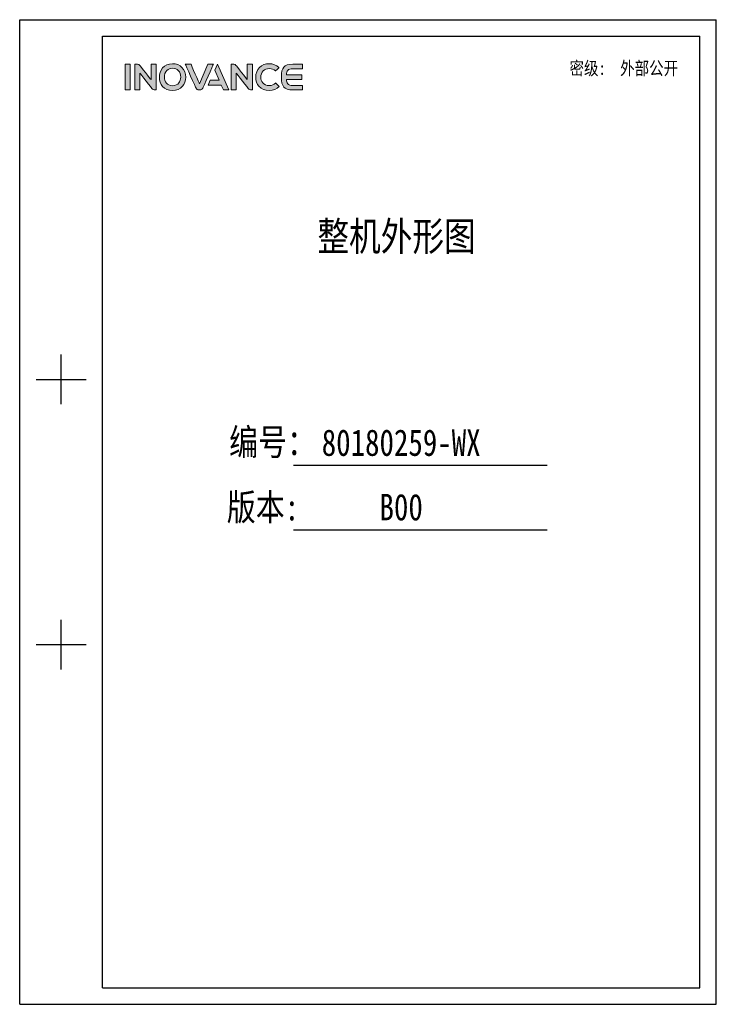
# Model space of a CAD drawing. Header units: millimetres. Extents: x 2423 to 7028, y 909 to 2460.
# Tile 1 of 60: x 2423 to 3520, y 909 to 2460. Entities that reach past the tile are written whole.
import ezdxf
from ezdxf.enums import TextEntityAlignment as Align

# ---------------------------------------------------------------- set-up
doc = ezdxf.new("R2010")
doc.units = ezdxf.units.MM
doc.layers.add('Drawing', color=7, linetype='Continuous')
doc.layers.add('logo-蓝色', color=142, linetype='Continuous')
doc.styles.add('仿宋体', font='STFANGSO.TTF', dxfattribs={"width": 0.8})

# ---------------------------------------------------------------- blocks, each defined once
blk = doc.blocks.new('1')
at = {"layer": 'logo-蓝色'}
h = blk.add_hatch(color=256, dxfattribs=at)
h.dxf.hatch_style = 1
edge = h.paths.add_edge_path()
edge.add_spline(control_points=[(4238.3, 1447.6), (4238.3, 1447.6), (4245.7, 1447.6), (4245.7, 1447.6), (4245.7, 1447.6), (4245.7, 1447.6), (4245.7, 1484.7), (4245.7, 1484.7), (4245.7, 1484.7), (4245.7, 1484.7), (4238.3, 1484.7), (4238.3, 1484.7), (4238.3, 1484.7), (4238.3, 1484.7), (4238.3, 1447.6), (4238.3, 1447.6)], knot_values=[0, 0, 0, 0, 0.25, 0.25, 0.25, 0.25, 0.5, 0.5, 0.5, 0.5, 0.75, 0.75, 0.75, 0.75, 1, 1, 1, 1], degree=3, periodic=0)
h = blk.add_hatch(color=256, dxfattribs=at)
h.dxf.hatch_style = 1
edge = h.paths.add_edge_path()
edge.add_spline(control_points=[(4275.8, 1484.8), (4275.8, 1484.8), (4275.8, 1462.4), (4275.8, 1462.4), (4275.8, 1462.4), (4275.8, 1462.4), (4259.4, 1483.1), (4259.4, 1483.1), (4259.4, 1483.1), (4258.7, 1484.1), (4257.5, 1484.7), (4256.2, 1484.7), (4256.2, 1484.7), (4256.2, 1484.7), (4252.2, 1484.7), (4252.2, 1484.7), (4252.2, 1484.7), (4252.2, 1484.7), (4252.2, 1447.6), (4252.2, 1447.6), (4252.2, 1447.6), (4252.2, 1447.6), (4259.6, 1447.6), (4259.6, 1447.6), (4259.6, 1447.6), (4259.6, 1447.6), (4259.6, 1471.8), (4259.6, 1471.8), (4259.6, 1471.8), (4259.6, 1471.8), (4278, 1448.7), (4278, 1448.7), (4278, 1448.7), (4278.5, 1448), (4279.3, 1447.6), (4280.3, 1447.6), (4280.3, 1447.6), (4280.3, 1447.6), (4283.2, 1447.6), (4283.2, 1447.6), (4283.2, 1447.6), (4283.2, 1447.6), (4283.2, 1484.8), (4283.2, 1484.8), (4283.2, 1484.8), (4283.2, 1484.8), (4275.8, 1484.8), (4275.8, 1484.8)], knot_values=[0, 0, 0, 0, 0.083333, 0.083333, 0.083333, 0.083333, 0.166667, 0.166667, 0.166667, 0.166667, 0.25, 0.25, 0.25, 0.25, 0.333333, 0.333333, 0.333333, 0.333333, 0.416667, 0.416667, 0.416667, 0.416667, 0.5, 0.5, 0.5, 0.5, 0.583333, 0.583333, 0.583333, 0.583333, 0.666667, 0.666667, 0.666667, 0.666667, 0.75, 0.75, 0.75, 0.75, 0.833333, 0.833333, 0.833333, 0.833333, 0.916667, 0.916667, 0.916667, 0.916667, 1, 1, 1, 1], degree=3, periodic=0)
h = blk.add_hatch(color=256, dxfattribs=at)
h.dxf.hatch_style = 1
edge = h.paths.add_edge_path(flags=16)
edge.add_spline(control_points=[(4298.7, 1475.5), (4300.8, 1477.7), (4303.6, 1478.8), (4307, 1478.8), (4307, 1478.8), (4310.4, 1478.8), (4313.2, 1477.7), (4315.3, 1475.6), (4315.3, 1475.6), (4317.6, 1473.2), (4318.8, 1469.7), (4318.8, 1465.9), (4318.8, 1465.9), (4318.7, 1460), (4315.5, 1453.6), (4307, 1453.6), (4307, 1453.6), (4298.6, 1453.6), (4295.4, 1459.9), (4295.2, 1465.8), (4295.2, 1465.8), (4295.1, 1469.6), (4296.4, 1473.2), (4298.7, 1475.5)], knot_values=[0, 0, 0, 0, 0.166667, 0.166667, 0.166667, 0.166667, 0.333333, 0.333333, 0.333333, 0.333333, 0.5, 0.5, 0.5, 0.5, 0.666667, 0.666667, 0.666667, 0.666667, 0.833333, 0.833333, 0.833333, 0.833333, 1, 1, 1, 1], degree=3, periodic=0)
edge = h.paths.add_edge_path()
edge.add_spline(control_points=[(4307, 1485.5), (4293.9, 1485.5), (4287.9, 1475.4), (4287.9, 1465.9), (4287.9, 1465.9), (4287.9, 1460.8), (4289.6, 1456.1), (4292.6, 1452.7), (4292.6, 1452.7), (4296, 1448.9), (4301, 1446.8), (4307, 1446.8), (4307, 1446.8), (4313, 1446.8), (4318, 1448.9), (4321.4, 1452.8), (4321.4, 1452.8), (4324.3, 1456.2), (4326, 1460.9), (4326.1, 1466), (4326.1, 1466), (4326.1, 1471.5), (4324.1, 1476.7), (4320.6, 1480.2), (4320.6, 1480.2), (4317.2, 1483.7), (4312.5, 1485.5), (4307, 1485.5)], knot_values=[0, 0, 0, 0, 0.142857, 0.142857, 0.142857, 0.142857, 0.285714, 0.285714, 0.285714, 0.285714, 0.428571, 0.428571, 0.428571, 0.428571, 0.571429, 0.571429, 0.571429, 0.571429, 0.714286, 0.714286, 0.714286, 0.714286, 0.857143, 0.857143, 0.857143, 0.857143, 1, 1, 1, 1], degree=3, periodic=0)
h = blk.add_hatch(color=256, dxfattribs=at)
h.dxf.hatch_style = 1
edge = h.paths.add_edge_path()
edge.add_spline(control_points=[(4358, 1484.7), (4358, 1484.7), (4345.8, 1456.4), (4345.8, 1456.4), (4345.8, 1456.4), (4345.8, 1456.4), (4333.7, 1484.7), (4333.7, 1484.7), (4333.7, 1484.7), (4333.7, 1484.7), (4325.4, 1484.7), (4325.4, 1484.7), (4325.4, 1484.7), (4325.4, 1484.7), (4341, 1450), (4341, 1450), (4341, 1450), (4341.6, 1448.6), (4343, 1447.6), (4344.7, 1447.6), (4344.7, 1447.6), (4344.7, 1447.6), (4344.7, 1447.6), (4344.7, 1447.6), (4344.7, 1447.6), (4344.7, 1447.6), (4346.9, 1447.6), (4346.9, 1447.6), (4346.9, 1447.6), (4346.9, 1447.6), (4347, 1447.6), (4347, 1447.6), (4347, 1447.6), (4348.6, 1447.6), (4350, 1448.6), (4350.6, 1450), (4350.6, 1450), (4350.6, 1450), (4366.2, 1484.7), (4366.2, 1484.7), (4366.2, 1484.7), (4366.2, 1484.7), (4358, 1484.7), (4358, 1484.7)], knot_values=[0, 0, 0, 0, 0.090909, 0.090909, 0.090909, 0.090909, 0.181818, 0.181818, 0.181818, 0.181818, 0.272727, 0.272727, 0.272727, 0.272727, 0.363636, 0.363636, 0.363636, 0.363636, 0.454545, 0.454545, 0.454545, 0.454545, 0.545455, 0.545455, 0.545455, 0.545455, 0.636364, 0.636364, 0.636364, 0.636364, 0.727273, 0.727273, 0.727273, 0.727273, 0.818182, 0.818182, 0.818182, 0.818182, 0.909091, 0.909091, 0.909091, 0.909091, 1, 1, 1, 1], degree=3, periodic=0)
h = blk.add_hatch(color=256, dxfattribs=at)
h.dxf.hatch_style = 1
edge = h.paths.add_edge_path()
edge.add_spline(control_points=[(4371.9, 1484.7), (4371.9, 1484.7), (4368.1, 1476.1), (4368.1, 1476.1), (4368.1, 1476.1), (4368.1, 1476.1), (4374.5, 1461.4), (4374.5, 1461.4), (4374.5, 1461.4), (4374.5, 1461.4), (4361.5, 1461.4), (4361.5, 1461.4), (4361.5, 1461.4), (4361.5, 1461.4), (4358.4, 1454.5), (4358.4, 1454.5), (4358.4, 1454.5), (4358.4, 1454.5), (4377.4, 1454.5), (4377.4, 1454.5), (4377.4, 1454.5), (4377.4, 1454.5), (4380.5, 1447.6), (4380.5, 1447.6), (4380.5, 1447.6), (4380.5, 1447.6), (4388.6, 1447.6), (4388.6, 1447.6), (4388.6, 1447.6), (4388.6, 1447.6), (4371.9, 1484.7), (4371.9, 1484.7)], knot_values=[0, 0, 0, 0, 0.125, 0.125, 0.125, 0.125, 0.25, 0.25, 0.25, 0.25, 0.375, 0.375, 0.375, 0.375, 0.5, 0.5, 0.5, 0.5, 0.625, 0.625, 0.625, 0.625, 0.75, 0.75, 0.75, 0.75, 0.875, 0.875, 0.875, 0.875, 1, 1, 1, 1], degree=3, periodic=0)
h = blk.add_hatch(color=256, dxfattribs=at)
h.dxf.hatch_style = 1
edge = h.paths.add_edge_path()
edge.add_spline(control_points=[(4415.2, 1484.8), (4415.2, 1484.8), (4415.2, 1462.4), (4415.2, 1462.4), (4415.2, 1462.4), (4415.2, 1462.4), (4398.8, 1483.1), (4398.8, 1483.1), (4398.8, 1483.1), (4398.1, 1484.1), (4397, 1484.7), (4395.7, 1484.7), (4395.7, 1484.7), (4395.7, 1484.7), (4391.7, 1484.7), (4391.7, 1484.7), (4391.7, 1484.7), (4391.7, 1484.7), (4391.7, 1447.6), (4391.7, 1447.6), (4391.7, 1447.6), (4391.7, 1447.6), (4399, 1447.6), (4399, 1447.6), (4399, 1447.6), (4399, 1447.6), (4399, 1471.8), (4399, 1471.8), (4399, 1471.8), (4399, 1471.8), (4417.4, 1448.7), (4417.4, 1448.7), (4417.4, 1448.7), (4418, 1448), (4418.8, 1447.6), (4419.7, 1447.6), (4419.7, 1447.6), (4419.7, 1447.6), (4422.6, 1447.6), (4422.6, 1447.6), (4422.6, 1447.6), (4422.6, 1447.6), (4422.6, 1484.8), (4422.6, 1484.8), (4422.6, 1484.8), (4422.6, 1484.8), (4415.2, 1484.8), (4415.2, 1484.8)], knot_values=[0, 0, 0, 0, 0.083333, 0.083333, 0.083333, 0.083333, 0.166667, 0.166667, 0.166667, 0.166667, 0.25, 0.25, 0.25, 0.25, 0.333333, 0.333333, 0.333333, 0.333333, 0.416667, 0.416667, 0.416667, 0.416667, 0.5, 0.5, 0.5, 0.5, 0.583333, 0.583333, 0.583333, 0.583333, 0.666667, 0.666667, 0.666667, 0.666667, 0.75, 0.75, 0.75, 0.75, 0.833333, 0.833333, 0.833333, 0.833333, 0.916667, 0.916667, 0.916667, 0.916667, 1, 1, 1, 1], degree=3, periodic=0)
h = blk.add_hatch(color=256, dxfattribs=at)
h.dxf.hatch_style = 1
edge = h.paths.add_edge_path()
edge.add_spline(control_points=[(4456.1, 1457.4), (4453.9, 1455.2), (4450.4, 1453.8), (4447.1, 1453.8), (4447.1, 1453.8), (4438, 1453.8), (4434.7, 1460.1), (4434.7, 1466), (4434.7, 1466), (4434.7, 1469.5), (4435.9, 1472.8), (4438.2, 1475.1), (4438.2, 1475.1), (4440.4, 1477.3), (4443.4, 1478.4), (4447.1, 1478.4), (4447.1, 1478.4), (4450.5, 1478.4), (4453.5, 1477.2), (4455.8, 1475), (4455.8, 1475), (4455.8, 1475), (4455.9, 1474.9), (4455.9, 1474.9), (4455.9, 1474.9), (4455.9, 1474.9), (4460.9, 1479.7), (4460.9, 1479.7), (4460.9, 1479.7), (4460.9, 1479.7), (4460.7, 1479.8), (4460.7, 1479.8), (4460.7, 1479.8), (4456.9, 1483.5), (4452.2, 1485.5), (4447.1, 1485.5), (4447.1, 1485.5), (4441.3, 1485.5), (4436.4, 1483.6), (4432.9, 1480.1), (4432.9, 1480.1), (4429.4, 1476.6), (4427.4, 1471.4), (4427.4, 1465.9), (4427.4, 1465.9), (4427.5, 1460.8), (4429.1, 1456.1), (4432.1, 1452.8), (4432.1, 1452.8), (4435.6, 1448.9), (4440.8, 1446.8), (4447.1, 1446.8), (4447.1, 1446.8), (4452.6, 1446.8), (4457.5, 1448.7), (4461.2, 1452.3), (4461.2, 1452.3), (4461.2, 1452.3), (4461.3, 1452.5), (4461.3, 1452.5), (4461.3, 1452.5), (4461.3, 1452.5), (4456.3, 1457.6), (4456.3, 1457.6), (4456.3, 1457.6), (4456.3, 1457.6), (4456.1, 1457.4), (4456.1, 1457.4)], knot_values=[0, 0, 0, 0, 0.058824, 0.058824, 0.058824, 0.058824, 0.117647, 0.117647, 0.117647, 0.117647, 0.176471, 0.176471, 0.176471, 0.176471, 0.235294, 0.235294, 0.235294, 0.235294, 0.294118, 0.294118, 0.294118, 0.294118, 0.352941, 0.352941, 0.352941, 0.352941, 0.411765, 0.411765, 0.411765, 0.411765, 0.470588, 0.470588, 0.470588, 0.470588, 0.529412, 0.529412, 0.529412, 0.529412, 0.588235, 0.588235, 0.588235, 0.588235, 0.647059, 0.647059, 0.647059, 0.647059, 0.705882, 0.705882, 0.705882, 0.705882, 0.764706, 0.764706, 0.764706, 0.764706, 0.823529, 0.823529, 0.823529, 0.823529, 0.882353, 0.882353, 0.882353, 0.882353, 0.941176, 0.941176, 0.941176, 0.941176, 1, 1, 1, 1], degree=3, periodic=0)
h = blk.add_hatch(color=256, dxfattribs=at)
h.dxf.hatch_style = 1
edge = h.paths.add_edge_path()
edge.add_spline(control_points=[(4481.2, 1478.2), (4481.2, 1478.2), (4495.1, 1478.2), (4495.1, 1478.2), (4495.1, 1478.2), (4495.1, 1478.2), (4495.1, 1484.7), (4495.1, 1484.7), (4495.1, 1484.7), (4495.1, 1484.7), (4481.1, 1484.7), (4481.1, 1484.7), (4481.1, 1484.7), (4468.1, 1484.7), (4464.6, 1479.8), (4464.6, 1466.6), (4464.6, 1466.6), (4464.6, 1466.6), (4464.6, 1466.2), (4464.6, 1466.2), (4464.6, 1466.2), (4464.6, 1466.2), (4464.6, 1466.2), (4464.6, 1466.2), (4464.6, 1466.2), (4464.6, 1466.2), (4464.6, 1466.1), (4464.6, 1466.1), (4464.6, 1466.1), (4464.6, 1466.1), (4464.6, 1466.1), (4464.6, 1466.1), (4464.6, 1466.1), (4464.6, 1466.1), (4464.6, 1465.7), (4464.6, 1465.7), (4464.6, 1465.7), (4464.6, 1452.5), (4468.1, 1447.6), (4481.1, 1447.6), (4481.1, 1447.6), (4481.1, 1447.6), (4495.1, 1447.6), (4495.1, 1447.6), (4495.1, 1447.6), (4495.1, 1447.6), (4495.1, 1454), (4495.1, 1454), (4495.1, 1454), (4495.1, 1454), (4481.2, 1454), (4481.2, 1454), (4481.2, 1454), (4477.8, 1454), (4475.2, 1454.7), (4473.7, 1456.5), (4473.7, 1456.5), (4472.4, 1457.9), (4471.8, 1460.1), (4471.7, 1462.7), (4471.7, 1462.7), (4471.7, 1462.7), (4493.9, 1462.7), (4493.9, 1462.7), (4493.9, 1462.7), (4493.9, 1462.7), (4493.9, 1466.2), (4493.9, 1466.2), (4493.9, 1466.2), (4493.9, 1466.2), (4493.9, 1469.6), (4493.9, 1469.6), (4493.9, 1469.6), (4493.9, 1469.6), (4471.7, 1469.6), (4471.7, 1469.6), (4471.7, 1469.6), (4471.8, 1472.2), (4472.4, 1474.4), (4473.7, 1475.8), (4473.7, 1475.8), (4475.2, 1477.6), (4477.8, 1478.2), (4481.2, 1478.2)], knot_values=[0, 0, 0, 0, 0.047619, 0.047619, 0.047619, 0.047619, 0.095238, 0.095238, 0.095238, 0.095238, 0.142857, 0.142857, 0.142857, 0.142857, 0.190476, 0.190476, 0.190476, 0.190476, 0.238095, 0.238095, 0.238095, 0.238095, 0.285714, 0.285714, 0.285714, 0.285714, 0.333333, 0.333333, 0.333333, 0.333333, 0.380952, 0.380952, 0.380952, 0.380952, 0.428571, 0.428571, 0.428571, 0.428571, 0.47619, 0.47619, 0.47619, 0.47619, 0.52381, 0.52381, 0.52381, 0.52381, 0.571429, 0.571429, 0.571429, 0.571429, 0.619048, 0.619048, 0.619048, 0.619048, 0.666667, 0.666667, 0.666667, 0.666667, 0.714286, 0.714286, 0.714286, 0.714286, 0.761905, 0.761905, 0.761905, 0.761905, 0.809524, 0.809524, 0.809524, 0.809524, 0.857143, 0.857143, 0.857143, 0.857143, 0.904762, 0.904762, 0.904762, 0.904762, 0.952381, 0.952381, 0.952381, 0.952381, 1, 1, 1, 1], degree=3, periodic=0)
at = {"linetype": 'Continuous'}
for p, q in [((4085.7, 1549.2), (5094, 1549.2)), ((4085.7, 123.2), (4085.7, 1549.2)), ((5094, 123.2), (5094, 1549.2)), ((4205.8, 1525.2), (5070, 1525.2)), ((4205.8, 147.2), (4205.8, 1525.2)), ((5070, 147.2), (5070, 1525.2)), ((4145.8, 992.3), (4145.8, 1064.3)), ((4109.7, 1028.3), (4181.8, 1028.3)), ((4481.9, 903.9), (4849.2, 903.9)), ((4482.1, 810.5), (4849.2, 810.5)), ((4145.8, 608.2), (4145.8, 680.2)), ((4109.7, 644.2), (4181.8, 644.2)), ((4205.8, 147.2), (5070, 147.2)), ((4085.7, 123.2), (5094, 123.2))]:
    blk.add_line(p, q, dxfattribs=at)
at = {"layer": 'logo-蓝色', "lineweight": 9}
for points, knots in [([(4245.7, 1484.7), (4245.7, 1484.7), (4245.7, 1484.7), (4238.3, 1484.7), (4238.3, 1484.7)], [0.5, 0.5, 0.5, 0.5, 0.5, 0.75, 0.75, 0.75, 0.75]), ([(4238.3, 1484.7), (4238.3, 1484.7), (4238.3, 1484.7), (4238.3, 1447.6), (4238.3, 1447.6)], [0.75, 0.75, 0.75, 0.75, 0.75, 1, 1, 1, 1]), ([(4245.7, 1447.6), (4245.7, 1447.6), (4245.7, 1447.6), (4245.7, 1484.7), (4245.7, 1484.7)], [0.25, 0.25, 0.25, 0.25, 0.25, 0.5, 0.5, 0.5, 0.5]), ([(4256.2, 1484.7), (4256.2, 1484.7), (4256.2, 1484.7), (4252.2, 1484.7), (4252.2, 1484.7)], [0.25, 0.25, 0.25, 0.25, 0.25000001, 0.33333333, 0.33333333, 0.33333333, 0.33333333]), ([(4252.2, 1484.7), (4252.2, 1484.7), (4252.2, 1484.7), (4252.2, 1447.6), (4252.2, 1447.6)], [0.33333333, 0.33333333, 0.33333333, 0.33333333, 0.33333334, 0.41666667, 0.41666667, 0.41666667, 0.41666667]), ([(4259.4, 1483.1), (4259.4, 1483.1), (4258.7, 1484.1), (4257.5, 1484.7), (4256.2, 1484.7)], [0.16666667, 0.16666667, 0.16666667, 0.16666667, 0.16666668, 0.25, 0.25, 0.25, 0.25]), ([(4275.8, 1462.4), (4275.8, 1462.4), (4275.8, 1462.4), (4259.4, 1483.1), (4259.4, 1483.1)], [0.08333333, 0.08333333, 0.08333333, 0.08333333, 0.08333334, 0.16666667, 0.16666667, 0.16666667, 0.16666667]), ([(4283.2, 1484.8), (4283.2, 1484.8), (4283.2, 1484.8), (4275.8, 1484.8), (4275.8, 1484.8)], [0.91666667, 0.91666667, 0.91666667, 0.91666667, 0.91666668, 1, 1, 1, 1]), ([(4283.2, 1447.6), (4283.2, 1447.6), (4283.2, 1447.6), (4283.2, 1484.8), (4283.2, 1484.8)], [0.83333333, 0.83333333, 0.83333333, 0.83333333, 0.83333334, 0.91666667, 0.91666667, 0.91666667, 0.91666667]), ([(4320.6, 1480.2), (4320.6, 1480.2), (4317.2, 1483.7), (4312.5, 1485.5), (4307, 1485.5)], [0.8571429, 0.8571429, 0.8571429, 0.8571429, 0.8571429, 1, 1, 1, 1]), ([(4333.7, 1484.7), (4333.7, 1484.7), (4333.7, 1484.7), (4325.4, 1484.7), (4325.4, 1484.7)], [0.18181818, 0.18181818, 0.18181818, 0.18181818, 0.18181819, 0.27272727, 0.27272727, 0.27272727, 0.27272727]), ([(4325.4, 1484.7), (4325.4, 1484.7), (4325.4, 1484.7), (4341, 1450), (4341, 1450)], [0.27272727, 0.27272727, 0.27272727, 0.27272727, 0.27272728, 0.36363636, 0.36363636, 0.36363636, 0.36363636]), ([(4345.8, 1456.4), (4345.8, 1456.4), (4345.8, 1456.4), (4333.7, 1484.7), (4333.7, 1484.7)], [0.09090909, 0.09090909, 0.09090909, 0.09090909, 0.0909091, 0.18181818, 0.18181818, 0.18181818, 0.18181818]), ([(4350.6, 1450), (4350.6, 1450), (4350.6, 1450), (4366.2, 1484.7), (4366.2, 1484.7)], [0.81818182, 0.81818182, 0.81818182, 0.81818182, 0.81818183, 0.90909091, 0.90909091, 0.90909091, 0.90909091]), ([(4366.2, 1484.7), (4366.2, 1484.7), (4366.2, 1484.7), (4358, 1484.7), (4358, 1484.7)], [0.90909091, 0.90909091, 0.90909091, 0.90909091, 0.90909092, 1, 1, 1, 1]), ([(4388.6, 1447.6), (4388.6, 1447.6), (4388.6, 1447.6), (4371.9, 1484.7), (4371.9, 1484.7)], [0.875, 0.875, 0.875, 0.875, 0.875, 1, 1, 1, 1]), ([(4395.7, 1484.7), (4395.7, 1484.7), (4395.7, 1484.7), (4391.7, 1484.7), (4391.7, 1484.7)], [0.25, 0.25, 0.25, 0.25, 0.25000001, 0.33333333, 0.33333333, 0.33333333, 0.33333333]), ([(4391.7, 1484.7), (4391.7, 1484.7), (4391.7, 1484.7), (4391.7, 1447.6), (4391.7, 1447.6)], [0.33333333, 0.33333333, 0.33333333, 0.33333333, 0.33333334, 0.41666667, 0.41666667, 0.41666667, 0.41666667]), ([(4398.8, 1483.1), (4398.8, 1483.1), (4398.1, 1484.1), (4397, 1484.7), (4395.7, 1484.7)], [0.16666667, 0.16666667, 0.16666667, 0.16666667, 0.16666668, 0.25, 0.25, 0.25, 0.25]), ([(4415.2, 1462.4), (4415.2, 1462.4), (4415.2, 1462.4), (4398.8, 1483.1), (4398.8, 1483.1)], [0.08333333, 0.08333333, 0.08333333, 0.08333333, 0.08333334, 0.16666667, 0.16666667, 0.16666667, 0.16666667]), ([(4422.6, 1484.8), (4422.6, 1484.8), (4422.6, 1484.8), (4415.2, 1484.8), (4415.2, 1484.8)], [0.91666667, 0.91666667, 0.91666667, 0.91666667, 0.91666668, 1, 1, 1, 1]), ([(4422.6, 1447.6), (4422.6, 1447.6), (4422.6, 1447.6), (4422.6, 1484.8), (4422.6, 1484.8)], [0.83333333, 0.83333333, 0.83333333, 0.83333333, 0.83333334, 0.91666667, 0.91666667, 0.91666667, 0.91666667]), ([(4460.7, 1479.8), (4460.7, 1479.8), (4456.9, 1483.5), (4452.2, 1485.5), (4447.1, 1485.5), (4447.1, 1485.5), (4441.3, 1485.5), (4436.4, 1483.6), (4432.9, 1480.1)], [0.4705882, 0.4705882, 0.4705882, 0.4705882, 0.4705882, 0.5294118, 0.5294118, 0.5294118, 0.5294118, 0.5882353, 0.5882353, 0.5882353, 0.5882353]), ([(4481.1, 1484.7), (4481.1, 1484.7), (4468.1, 1484.7), (4464.6, 1479.8), (4464.6, 1466.6)], [0.14285714, 0.14285714, 0.14285714, 0.14285714, 0.14285715, 0.19047619, 0.19047619, 0.19047619, 0.19047619]), ([(4495.1, 1484.7), (4495.1, 1484.7), (4495.1, 1484.7), (4481.1, 1484.7), (4481.1, 1484.7)], [0.0952381, 0.0952381, 0.0952381, 0.0952381, 0.09523811, 0.14285714, 0.14285714, 0.14285714, 0.14285714]), ([(4495.1, 1478.2), (4495.1, 1478.2), (4495.1, 1478.2), (4495.1, 1484.7), (4495.1, 1484.7)], [0.04761905, 0.04761905, 0.04761905, 0.04761905, 0.04761906, 0.0952381, 0.0952381, 0.0952381, 0.0952381]), ([(4259.6, 1447.6), (4259.6, 1447.6), (4259.6, 1447.6), (4259.6, 1471.8), (4259.6, 1471.8)], [0.5, 0.5, 0.5, 0.5, 0.50000001, 0.58333333, 0.58333333, 0.58333333, 0.58333333]), ([(4259.6, 1471.8), (4259.6, 1471.8), (4259.6, 1471.8), (4278, 1448.7), (4278, 1448.7)], [0.58333333, 0.58333333, 0.58333333, 0.58333333, 0.58333334, 0.66666667, 0.66666667, 0.66666667, 0.66666667]), ([(4295.2, 1465.8), (4295.2, 1465.8), (4295.1, 1469.6), (4296.4, 1473.2), (4298.7, 1475.5)], [0.8333333, 0.8333333, 0.8333333, 0.8333333, 0.8333333, 1, 1, 1, 1]), ([(4307, 1478.8), (4307, 1478.8), (4310.4, 1478.8), (4313.2, 1477.7), (4315.3, 1475.6)], [0.1666667, 0.1666667, 0.1666667, 0.1666667, 0.1666667, 0.3333333, 0.3333333, 0.3333333, 0.3333333]), ([(4315.3, 1475.6), (4315.3, 1475.6), (4317.6, 1473.2), (4318.8, 1469.7), (4318.8, 1465.9)], [0.3333333, 0.3333333, 0.3333333, 0.3333333, 0.3333333, 0.5, 0.5, 0.5, 0.5]), ([(4326.1, 1466), (4326.1, 1466), (4326.1, 1471.5), (4324.1, 1476.7), (4320.6, 1480.2)], [0.7142857, 0.7142857, 0.7142857, 0.7142857, 0.7142857, 0.8571429, 0.8571429, 0.8571429, 0.8571429]), ([(4368.1, 1476.1), (4368.1, 1476.1), (4368.1, 1476.1), (4374.5, 1461.4), (4374.5, 1461.4)], [0.125, 0.125, 0.125, 0.125, 0.125, 0.25, 0.25, 0.25, 0.25]), ([(4399, 1447.6), (4399, 1447.6), (4399, 1447.6), (4399, 1471.8), (4399, 1471.8)], [0.5, 0.5, 0.5, 0.5, 0.50000001, 0.58333333, 0.58333333, 0.58333333, 0.58333333]), ([(4399, 1471.8), (4399, 1471.8), (4399, 1471.8), (4417.4, 1448.7), (4417.4, 1448.7)], [0.58333333, 0.58333333, 0.58333333, 0.58333333, 0.58333334, 0.66666667, 0.66666667, 0.66666667, 0.66666667]), ([(4432.9, 1480.1), (4432.9, 1480.1), (4429.4, 1476.6), (4427.4, 1471.4), (4427.4, 1465.9)], [0.58823529, 0.58823529, 0.58823529, 0.58823529, 0.5882353, 0.64705882, 0.64705882, 0.64705882, 0.64705882]), ([(4434.7, 1466), (4434.7, 1466), (4434.7, 1469.5), (4435.9, 1472.8), (4438.2, 1475.1)], [0.11764706, 0.11764706, 0.11764706, 0.11764706, 0.11764707, 0.17647059, 0.17647059, 0.17647059, 0.17647059]), ([(4438.2, 1475.1), (4438.2, 1475.1), (4440.4, 1477.3), (4443.4, 1478.4), (4447.1, 1478.4)], [0.17647059, 0.17647059, 0.17647059, 0.17647059, 0.1764706, 0.23529412, 0.23529412, 0.23529412, 0.23529412]), ([(4447.1, 1478.4), (4447.1, 1478.4), (4450.5, 1478.4), (4453.5, 1477.2), (4455.8, 1475)], [0.23529412, 0.23529412, 0.23529412, 0.23529412, 0.23529413, 0.29411765, 0.29411765, 0.29411765, 0.29411765]), ([(4455.8, 1475), (4455.8, 1475), (4455.8, 1475), (4455.9, 1474.9), (4455.9, 1474.9)], [0.29411765, 0.29411765, 0.29411765, 0.29411765, 0.29411766, 0.35294118, 0.35294118, 0.35294118, 0.35294118]), ([(4455.9, 1474.9), (4455.9, 1474.9), (4455.9, 1474.9), (4460.9, 1479.7), (4460.9, 1479.7)], [0.35294118, 0.35294118, 0.35294118, 0.35294118, 0.35294119, 0.41176471, 0.41176471, 0.41176471, 0.41176471]), ([(4460.9, 1479.7), (4460.9, 1479.7), (4460.9, 1479.7), (4460.7, 1479.8), (4460.7, 1479.8)], [0.41176471, 0.41176471, 0.41176471, 0.41176471, 0.41176472, 0.47058824, 0.47058824, 0.47058824, 0.47058824]), ([(4471.7, 1469.6), (4471.7, 1469.6), (4471.8, 1472.2), (4472.4, 1474.4), (4473.7, 1475.8)], [0.9047619, 0.9047619, 0.9047619, 0.9047619, 0.90476191, 0.95238095, 0.95238095, 0.95238095, 0.95238095]), ([(4493.9, 1469.6), (4493.9, 1469.6), (4493.9, 1469.6), (4471.7, 1469.6), (4471.7, 1469.6)], [0.85714286, 0.85714286, 0.85714286, 0.85714286, 0.85714287, 0.9047619, 0.9047619, 0.9047619, 0.9047619]), ([(4473.7, 1475.8), (4473.7, 1475.8), (4475.2, 1477.6), (4477.8, 1478.2), (4481.2, 1478.2)], [0.95238095, 0.95238095, 0.95238095, 0.95238095, 0.95238096, 1, 1, 1, 1]), ([(4493.9, 1466.2), (4493.9, 1466.2), (4493.9, 1466.2), (4493.9, 1469.6), (4493.9, 1469.6)], [0.80952381, 0.80952381, 0.80952381, 0.80952381, 0.80952382, 0.85714286, 0.85714286, 0.85714286, 0.85714286]), ([(4287.9, 1465.9), (4287.9, 1465.9), (4287.9, 1460.8), (4289.6, 1456.1), (4292.6, 1452.7)], [0.1428571, 0.1428571, 0.1428571, 0.1428571, 0.1428572, 0.2857143, 0.2857143, 0.2857143, 0.2857143]), ([(4318.8, 1465.9), (4318.8, 1465.9), (4318.7, 1460), (4315.5, 1453.6), (4307, 1453.6), (4307, 1453.6), (4298.6, 1453.6), (4295.4, 1459.9), (4295.2, 1465.8)], [0.5, 0.5, 0.5, 0.5, 0.5, 0.6666667, 0.6666667, 0.6666667, 0.6666667, 0.8333333, 0.8333333, 0.8333333, 0.8333333]), ([(4321.4, 1452.8), (4321.4, 1452.8), (4324.3, 1456.2), (4326, 1460.9), (4326.1, 1466)], [0.5714286, 0.5714286, 0.5714286, 0.5714286, 0.5714286, 0.7142857, 0.7142857, 0.7142857, 0.7142857]), ([(4361.5, 1461.4), (4361.5, 1461.4), (4361.5, 1461.4), (4358.4, 1454.5), (4358.4, 1454.5)], [0.375, 0.375, 0.375, 0.375, 0.375, 0.5, 0.5, 0.5, 0.5]), ([(4374.5, 1461.4), (4374.5, 1461.4), (4374.5, 1461.4), (4361.5, 1461.4), (4361.5, 1461.4)], [0.25, 0.25, 0.25, 0.25, 0.25, 0.375, 0.375, 0.375, 0.375]), ([(4427.4, 1465.9), (4427.4, 1465.9), (4427.5, 1460.8), (4429.1, 1456.1), (4432.1, 1452.8)], [0.64705882, 0.64705882, 0.64705882, 0.64705882, 0.64705883, 0.70588235, 0.70588235, 0.70588235, 0.70588235]), ([(4456.1, 1457.4), (4453.9, 1455.2), (4450.4, 1453.8), (4447.1, 1453.8), (4447.1, 1453.8), (4438, 1453.8), (4434.7, 1460.1), (4434.7, 1466)], [0, 0, 0, 0, 0.0588235, 0.0588235, 0.0588235, 0.0588235, 0.1176471, 0.1176471, 0.1176471, 0.1176471]), ([(4456.3, 1457.6), (4456.3, 1457.6), (4456.3, 1457.6), (4456.1, 1457.4), (4456.1, 1457.4)], [0.94117647, 0.94117647, 0.94117647, 0.94117647, 0.94117648, 1, 1, 1, 1]), ([(4461.3, 1452.5), (4461.3, 1452.5), (4461.3, 1452.5), (4456.3, 1457.6), (4456.3, 1457.6)], [0.88235294, 0.88235294, 0.88235294, 0.88235294, 0.88235295, 0.94117647, 0.94117647, 0.94117647, 0.94117647]), ([(4464.6, 1466.6), (4464.6, 1466.6), (4464.6, 1466.6), (4464.6, 1466.2), (4464.6, 1466.2)], [0.19047619, 0.19047619, 0.19047619, 0.19047619, 0.1904762, 0.23809524, 0.23809524, 0.23809524, 0.23809524]), ([(4464.6, 1466.2), (4464.6, 1466.2), (4464.6, 1466.2), (4464.6, 1466.2), (4464.6, 1466.2)], [0.23809524, 0.23809524, 0.23809524, 0.23809524, 0.23809525, 0.28571429, 0.28571429, 0.28571429, 0.28571429]), ([(4464.6, 1466.2), (4464.6, 1466.2), (4464.6, 1466.2), (4464.6, 1466.1), (4464.6, 1466.1)], [0.28571429, 0.28571429, 0.28571429, 0.28571429, 0.2857143, 0.33333333, 0.33333333, 0.33333333, 0.33333333]), ([(4464.6, 1466.1), (4464.6, 1466.1), (4464.6, 1466.1), (4464.6, 1466.1), (4464.6, 1466.1)], [0.33333333, 0.33333333, 0.33333333, 0.33333333, 0.33333334, 0.38095238, 0.38095238, 0.38095238, 0.38095238]), ([(4464.6, 1466.1), (4464.6, 1466.1), (4464.6, 1466.1), (4464.6, 1465.7), (4464.6, 1465.7)], [0.38095238, 0.38095238, 0.38095238, 0.38095238, 0.38095239, 0.42857143, 0.42857143, 0.42857143, 0.42857143]), ([(4464.6, 1465.7), (4464.6, 1465.7), (4464.6, 1452.5), (4468.1, 1447.6), (4481.1, 1447.6)], [0.42857143, 0.42857143, 0.42857143, 0.42857143, 0.42857144, 0.47619048, 0.47619048, 0.47619048, 0.47619048]), ([(4473.7, 1456.5), (4473.7, 1456.5), (4472.4, 1457.9), (4471.8, 1460.1), (4471.7, 1462.7)], [0.66666667, 0.66666667, 0.66666667, 0.66666667, 0.66666668, 0.71428571, 0.71428571, 0.71428571, 0.71428571]), ([(4471.7, 1462.7), (4471.7, 1462.7), (4471.7, 1462.7), (4493.9, 1462.7), (4493.9, 1462.7)], [0.71428571, 0.71428571, 0.71428571, 0.71428571, 0.71428572, 0.76190476, 0.76190476, 0.76190476, 0.76190476]), ([(4495.1, 1454), (4495.1, 1454), (4495.1, 1454), (4481.2, 1454), (4481.2, 1454), (4481.2, 1454), (4477.8, 1454), (4475.2, 1454.7), (4473.7, 1456.5)], [0.57142857, 0.57142857, 0.57142857, 0.57142857, 0.57142858, 0.61904762, 0.61904762, 0.61904762, 0.61904763, 0.66666667, 0.66666667, 0.66666667, 0.66666667]), ([(4493.9, 1462.7), (4493.9, 1462.7), (4493.9, 1462.7), (4493.9, 1466.2), (4493.9, 1466.2)], [0.76190476, 0.76190476, 0.76190476, 0.76190476, 0.76190477, 0.80952381, 0.80952381, 0.80952381, 0.80952381]), ([(4252.2, 1447.6), (4252.2, 1447.6), (4252.2, 1447.6), (4259.6, 1447.6), (4259.6, 1447.6)], [0.41666667, 0.41666667, 0.41666667, 0.41666667, 0.41666668, 0.5, 0.5, 0.5, 0.5]), ([(4278, 1448.7), (4278, 1448.7), (4278.5, 1448), (4279.3, 1447.6), (4280.3, 1447.6)], [0.66666667, 0.66666667, 0.66666667, 0.66666667, 0.66666668, 0.75, 0.75, 0.75, 0.75]), ([(4280.3, 1447.6), (4280.3, 1447.6), (4280.3, 1447.6), (4283.2, 1447.6), (4283.2, 1447.6)], [0.75, 0.75, 0.75, 0.75, 0.75000001, 0.83333333, 0.83333333, 0.83333333, 0.83333333]), ([(4292.6, 1452.7), (4292.6, 1452.7), (4296, 1448.9), (4301, 1446.8), (4307, 1446.8)], [0.2857143, 0.2857143, 0.2857143, 0.2857143, 0.2857143, 0.4285714, 0.4285714, 0.4285714, 0.4285714]), ([(4307, 1446.8), (4307, 1446.8), (4313, 1446.8), (4318, 1448.9), (4321.4, 1452.8)], [0.4285714, 0.4285714, 0.4285714, 0.4285714, 0.4285714, 0.5714286, 0.5714286, 0.5714286, 0.5714286]), ([(4341, 1450), (4341, 1450), (4341.6, 1448.6), (4343, 1447.6), (4344.7, 1447.6)], [0.36363636, 0.36363636, 0.36363636, 0.36363636, 0.36363637, 0.45454545, 0.45454545, 0.45454545, 0.45454545]), ([(4344.7, 1447.6), (4344.7, 1447.6), (4344.7, 1447.6), (4344.7, 1447.6), (4344.7, 1447.6)], [0.45454545, 0.45454545, 0.45454545, 0.45454545, 0.45454546, 0.54545455, 0.54545455, 0.54545455, 0.54545455]), ([(4344.7, 1447.6), (4344.7, 1447.6), (4344.7, 1447.6), (4346.9, 1447.6), (4346.9, 1447.6)], [0.54545455, 0.54545455, 0.54545455, 0.54545455, 0.54545456, 0.63636364, 0.63636364, 0.63636364, 0.63636364]), ([(4346.9, 1447.6), (4346.9, 1447.6), (4346.9, 1447.6), (4347, 1447.6), (4347, 1447.6)], [0.63636364, 0.63636364, 0.63636364, 0.63636364, 0.63636365, 0.72727273, 0.72727273, 0.72727273, 0.72727273]), ([(4347, 1447.6), (4347, 1447.6), (4348.6, 1447.6), (4350, 1448.6), (4350.6, 1450)], [0.72727273, 0.72727273, 0.72727273, 0.72727273, 0.72727274, 0.81818182, 0.81818182, 0.81818182, 0.81818182]), ([(4358.4, 1454.5), (4358.4, 1454.5), (4358.4, 1454.5), (4377.4, 1454.5), (4377.4, 1454.5)], [0.5, 0.5, 0.5, 0.5, 0.5, 0.625, 0.625, 0.625, 0.625]), ([(4377.4, 1454.5), (4377.4, 1454.5), (4377.4, 1454.5), (4380.5, 1447.6), (4380.5, 1447.6)], [0.625, 0.625, 0.625, 0.625, 0.625, 0.75, 0.75, 0.75, 0.75]), ([(4380.5, 1447.6), (4380.5, 1447.6), (4380.5, 1447.6), (4388.6, 1447.6), (4388.6, 1447.6)], [0.75, 0.75, 0.75, 0.75, 0.75, 0.875, 0.875, 0.875, 0.875]), ([(4391.7, 1447.6), (4391.7, 1447.6), (4391.7, 1447.6), (4399, 1447.6), (4399, 1447.6)], [0.41666667, 0.41666667, 0.41666667, 0.41666667, 0.41666668, 0.5, 0.5, 0.5, 0.5]), ([(4417.4, 1448.7), (4417.4, 1448.7), (4418, 1448), (4418.8, 1447.6), (4419.7, 1447.6)], [0.66666667, 0.66666667, 0.66666667, 0.66666667, 0.66666668, 0.75, 0.75, 0.75, 0.75]), ([(4419.7, 1447.6), (4419.7, 1447.6), (4419.7, 1447.6), (4422.6, 1447.6), (4422.6, 1447.6)], [0.75, 0.75, 0.75, 0.75, 0.75000001, 0.83333333, 0.83333333, 0.83333333, 0.83333333]), ([(4432.1, 1452.8), (4432.1, 1452.8), (4435.6, 1448.9), (4440.8, 1446.8), (4447.1, 1446.8), (4447.1, 1446.8), (4452.6, 1446.8), (4457.5, 1448.7), (4461.2, 1452.3)], [0.7058824, 0.7058824, 0.7058824, 0.7058824, 0.7058824, 0.7647059, 0.7647059, 0.7647059, 0.7647059, 0.8235294, 0.8235294, 0.8235294, 0.8235294]), ([(4461.2, 1452.3), (4461.2, 1452.3), (4461.2, 1452.3), (4461.3, 1452.5), (4461.3, 1452.5)], [0.82352941, 0.82352941, 0.82352941, 0.82352941, 0.82352942, 0.88235294, 0.88235294, 0.88235294, 0.88235294]), ([(4481.1, 1447.6), (4481.1, 1447.6), (4481.1, 1447.6), (4495.1, 1447.6), (4495.1, 1447.6)], [0.47619048, 0.47619048, 0.47619048, 0.47619048, 0.47619049, 0.52380952, 0.52380952, 0.52380952, 0.52380952]), ([(4495.1, 1447.6), (4495.1, 1447.6), (4495.1, 1447.6), (4495.1, 1454), (4495.1, 1454)], [0.52380952, 0.52380952, 0.52380952, 0.52380952, 0.52380953, 0.57142857, 0.57142857, 0.57142857, 0.57142857])]:
    blk.add_open_spline(points, degree=3, knots=knots, dxfattribs=at)
for points in [[(4275.8, 1484.8), (4275.8, 1484.8), (4275.8, 1462.4), (4275.8, 1462.4)], [(4307, 1485.5), (4293.9, 1485.5), (4287.9, 1475.4), (4287.9, 1465.9)], [(4358, 1484.7), (4358, 1484.7), (4345.8, 1456.4), (4345.8, 1456.4)], [(4371.9, 1484.7), (4371.9, 1484.7), (4368.1, 1476.1), (4368.1, 1476.1)], [(4415.2, 1484.8), (4415.2, 1484.8), (4415.2, 1462.4), (4415.2, 1462.4)], [(4298.7, 1475.5), (4300.8, 1477.7), (4303.6, 1478.8), (4307, 1478.8)], [(4481.2, 1478.2), (4481.2, 1478.2), (4495.1, 1478.2), (4495.1, 1478.2)], [(4238.3, 1447.6), (4238.3, 1447.6), (4245.7, 1447.6), (4245.7, 1447.6)]]:
    blk.add_open_spline(points, degree=3, dxfattribs=at)
at = {"linetype": 'Continuous', "style": '仿宋体', "width": 0.8}
for s, height, p in [('密级:  外部公开', 19.21, (4881.6, 1469.3)), ('编号：', 38.41, (4388.9, 918.4)), ('版本:', 38.41, (4385.5, 824))]:
    blk.add_text(s, height=height, dxfattribs=at).set_placement(p)
at = {"linetype": 'Continuous', "lineweight": 0, "ltscale": 0.3, "style": '仿宋体', "width": 0.8}
for tag, height, p in [('编号', 38.4, (4637.9, 936.4)), ('版本', 38.4, (4637.9, 843)), ('编号', 14.4, (5574.2, 169.5))]:
    blk.add_attdef(tag, text='', height=height, dxfattribs=at).set_placement(p, align=Align.MIDDLE)
at = {"linetype": 'Continuous', "lineweight": 0, "ltscale": 0.3, "width": 0.8}
for tag, p in [('当前页', (5943.6, 219.8)), ('总页数', (6087.6, 219.8))]:
    blk.add_attdef(tag, text='', height=12, dxfattribs=at).set_placement(p, align=Align.MIDDLE)
at = {"layer": 'Drawing', "style": '仿宋体', "width": 0.8}
blk.add_text('整机外形图', height=42.01, dxfattribs=at).set_placement((4516.6, 1214.5))

msp = doc.modelspace()

# ---------------------------------------------------------------- block references
ref = msp.add_blockref('1', (-2022.45, 774.9), dxfattribs=dict(xscale=1.088, yscale=1.088, zscale=1.088))
ref.add_attrib('编号', '80180259-WX', dxfattribs={"linetype": 'Continuous', "lineweight": 0, "ltscale": 0.3, "height": 41.7909, "style": '仿宋体', "width": 0.8}).set_placement((3023.59, 1793.69), align=Align.MIDDLE)
ref.add_attrib('版本', 'B00', dxfattribs={"linetype": 'Continuous', "lineweight": 0, "ltscale": 0.3, "height": 41.791, "style": '仿宋体', "width": 0.8}).set_placement((3023.59, 1692.05), align=Align.MIDDLE)

doc.saveas('drawing.dxf')
